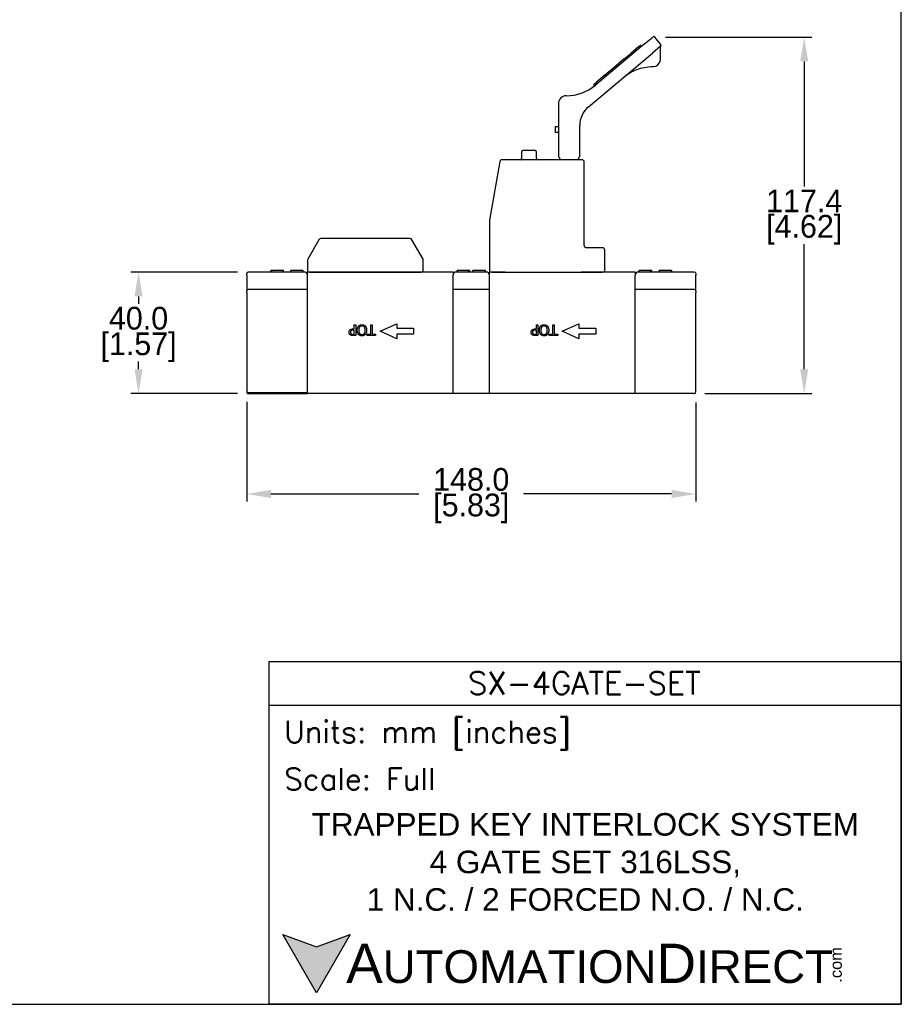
# Model space of a CAD drawing. Header units: inches. Extents: x 0 to 864, y 0 to 559.
# Tile 4 of 5: x 573 to 864, y 0 to 324. Entities that reach past the tile are written whole.
import ezdxf

# ---------------------------------------------------------------- set-up
doc = ezdxf.new("R2010")
doc.units = ezdxf.units.IN
doc.header["$LTSCALE"] = 10
doc.header["$MEASUREMENT"] = 0
doc.layers.add('DIMENSIONS', color=140, linetype='Continuous')
doc.layers.add('TEXT', color=140, linetype='Continuous')
doc.styles.add('\\M+2ABAC\\M+2A6A11', font='txt')
doc.styles.add('ROMANS', font='romans.shx')
doc.dimstyles.get("Standard").update_dxf_attribs({"dimtxt": 7.5, "dimasz": 8, "dimexe": 2.5, "dimexo": 3.5, "dimgap": 1, "dimtad": 0, "dimtih": 1, "dimtoh": 1, "dimdec": 1, "dimzin": 0, "dimdsep": 46, "dimtxsty": 'Standard', "dimcen": 0, "dimadec": 0, "dimazin": 0, "dimtfac": 1, "dimtdec": 1, "dimtofl": 0, "dimtmove": 0, "dimatfit": 3, "dimfxl": 0, "dimtolj": 1, "dimtzin": 0, "dimarcsym": 0})

# ---------------------------------------------------------------- blocks, each defined once
blk = doc.blocks.new('*D23')
at = {"layer": 'DEFPOINTS', "color": 0}
for p in [(782.37, 318.64), (795.39, 201.25), (831.6, 201.25)]:
    blk.add_point(p, dxfattribs=at)
at = {"layer": 'DIMENSIONS', "color": 0, "lineweight": -2}
for p, q in [((785.87, 318.64), (834.1, 318.64)), ((831.6, 310.64), (831.6, 269.45)), ((831.6, 209.25), (831.6, 250.45)), ((798.89, 201.25), (834.1, 201.25))]:
    blk.add_line(p, q, dxfattribs=at)
at = {"layer": 'DIMENSIONS', "color": 0}
for points in [[(830.27, 310.64), (832.94, 310.64), (831.6, 318.64)], [(830.27, 209.25), (832.94, 209.25), (831.6, 201.25)]]:
    blk.add_solid(points, dxfattribs=at)
at = {"layer": 'DIMENSIONS', "color": 0, "char_height": 7.5, "attachment_point": 5}
for s, insert in [('\\A1;117.4', (831.6, 264.7)), ('\\A1;[4.62]', (831.6, 255.2))]:
    blk.add_mtext(s, dxfattribs=dict(at, insert=insert))
blk = doc.blocks.new('*D24')
at = {"layer": 'DEFPOINTS', "color": 0}
for p in [(648.39, 241.25), (612.25, 201.25), (648.39, 201.25)]:
    blk.add_point(p, dxfattribs=at)
at = {"layer": 'DIMENSIONS', "color": 0, "lineweight": -2}
for p, q in [((644.89, 241.25), (609.75, 241.25)), ((612.25, 233.25), (612.25, 230.75)), ((612.25, 209.25), (612.25, 211.75)), ((644.89, 201.25), (609.75, 201.25))]:
    blk.add_line(p, q, dxfattribs=at)
at = {"layer": 'DIMENSIONS', "color": 0}
for points in [[(610.91, 233.25), (613.58, 233.25), (612.25, 241.25)], [(610.91, 209.25), (613.58, 209.25), (612.25, 201.25)]]:
    blk.add_solid(points, dxfattribs=at)
at = {"layer": 'DIMENSIONS', "color": 0, "char_height": 7.5, "attachment_point": 5}
for s, insert in [('\\A1;40.0', (612.25, 226)), ('\\A1;[1.57]', (612.25, 216.5))]:
    blk.add_mtext(s, dxfattribs=dict(at, insert=insert))
blk = doc.blocks.new('*D20')
at = {"layer": 'DEFPOINTS', "color": 0}
for p in [(647.89, 202.05), (795.89, 201.76), (795.89, 168.14)]:
    blk.add_point(p, dxfattribs=at)
at = {"layer": 'DIMENSIONS', "color": 0, "lineweight": -2}
for p, q in [((647.89, 198.55), (647.89, 165.64)), ((795.89, 198.26), (795.89, 165.64)), ((655.89, 168.14), (704.64, 168.14)), ((787.89, 168.14), (739.14, 168.14))]:
    blk.add_line(p, q, dxfattribs=at)
at = {"layer": 'DIMENSIONS', "color": 0}
for points in [[(655.89, 169.48), (655.89, 166.81), (647.89, 168.14)], [(787.89, 169.48), (787.89, 166.81), (795.89, 168.14)]]:
    blk.add_solid(points, dxfattribs=at)
at = {"layer": 'DIMENSIONS', "color": 0, "char_height": 7.5, "attachment_point": 5}
for s, insert in [('\\A1;148.0', (721.89, 172.89)), ('\\A1;[5.83]', (721.89, 163.39))]:
    blk.add_mtext(s, dxfattribs=dict(at, insert=insert))

msp = doc.modelspace()

# ---------------------------------------------------------------- hatches: boundary and pattern name
at = {"layer": 'TEXT'}
msp.add_hatch(color=256, dxfattribs=at).paths.add_polyline_path([(681.96, 23.02), (670.87, 18.98), (659.78, 23.02), (670.87, 3.82)])

# ---------------------------------------------------------------- linework, layer by layer
for p, q in [((778.99, 316.45), (781.67, 318.7)), ((784.3, 316.34), (782.37, 318.64)), ((778.99, 316.45), (762.78, 302.85)), ((777.14, 315.55), (774.46, 313.3)), ((777.14, 315.55), (777.52, 315.87)), ((777.96, 315.59), (777.73, 315.85)), ((784.24, 315.64), (781.56, 313.39)), ((784.24, 311.46), (784.24, 315.45)), ((760.5, 295.71), (781.56, 313.39)), ((772.33, 311.52), (768.06, 307.93)), ((772.33, 311.52), (774.46, 313.3)), ((774.89, 313.02), (774.67, 313.28)), ((766, 306.21), (763.04, 303.73)), ((766.21, 305.73), (765.98, 306)), ((766, 306.21), (766.72, 306.81)), ((768.06, 307.93), (766.72, 306.81)), ((768.42, 307.58), (768.2, 307.85)), ((762.54, 302.65), (762.32, 302.92)), ((762.34, 303.13), (763.04, 303.73)), ((750.64, 296.84), (750.64, 279.56)), ((749.64, 287.25), (749.64, 289.25)), ((749.64, 289.25), (750.64, 289.25)), ((757.64, 279.56), (757.64, 289.59)), ((750.64, 287.25), (749.64, 287.25)), ((738.42, 280.81), (738.42, 278.71)), ((742.97, 281.26), (738.87, 281.26)), ((743.42, 278.71), (743.42, 280.81)), ((750.64, 279.56), (750.64, 279.47)), ((750.71, 279.22), (751.26, 278.26)), ((757.02, 278.26), (757.57, 279.22)), ((757.64, 279.47), (757.64, 279.56)), ((731.31, 277.64), (727.9, 258.33)), ((758.39, 278.26), (732.05, 278.26)), ((759.14, 250.01), (759.14, 277.51)), ((727.89, 258.2), (727.89, 241.26)), ((671.67, 251.89), (667.99, 245.51)), ((701.66, 252.26), (672.32, 252.26)), ((705.99, 245.51), (702.31, 251.89)), ((765.14, 249.26), (759.89, 249.26)), ((765.89, 241.26), (765.89, 248.51)), ((667.89, 245.13), (667.89, 241.26)), ((706.09, 241.26), (706.09, 245.13)), ((647.89, 240.25), (647.89, 240.75)), ((647.89, 240.25), (647.89, 235.05)), ((656.04, 241.25), (648.39, 241.25)), ((655.81, 241.25), (655.81, 241.75)), ((655.89, 241.25), (655.89, 241.75)), ((660.19, 241.25), (656.04, 241.25)), ((656.21, 241.25), (656.21, 241.75)), ((659.89, 241.25), (659.89, 241.75)), ((659.97, 241.25), (659.97, 241.75)), ((661.89, 241.25), (660.19, 241.25)), ((666.04, 241.25), (661.89, 241.25)), ((662.39, 241.25), (662.39, 241.75)), ((662.46, 241.25), (662.46, 241.75)), ((666.46, 241.75), (662.46, 241.75)), ((666.89, 241.25), (666.04, 241.25)), ((666.46, 241.25), (666.46, 241.75)), ((666.53, 241.25), (666.53, 241.75)), ((668.64, 241.26), (667.89, 241.26)), ((667.89, 201.25), (667.89, 241.25)), ((668.64, 241.26), (705.34, 241.26)), ((678.34, 241.25), (678.34, 241.26)), ((698.64, 241.25), (698.64, 241.26)), ((706.09, 241.26), (705.34, 241.26)), ((715.89, 241.25), (713.29, 241.25)), ((715.89, 241.25), (715.89, 240.25)), ((715.89, 201.25), (715.89, 240.25)), ((717.74, 241.25), (716.89, 241.25)), ((717.25, 241.25), (717.25, 241.75)), ((717.32, 241.25), (717.32, 241.75)), ((726.04, 241.25), (717.74, 241.25)), ((720.98, 241.25), (720.98, 241.75)), ((721.32, 241.25), (721.32, 241.75)), ((721.39, 241.25), (721.39, 241.75)), ((722.39, 241.25), (722.39, 241.75)), ((722.46, 241.25), (722.46, 241.75)), ((726.46, 241.75), (722.46, 241.75)), ((726.89, 241.25), (726.04, 241.25)), ((726.46, 241.25), (726.46, 241.75)), ((726.53, 241.25), (726.53, 241.75)), ((728.64, 241.26), (727.89, 241.26)), ((727.89, 201.25), (727.89, 241.25)), ((728.64, 241.26), (733.05, 241.26)), ((729.39, 241.25), (729.39, 241.26)), ((732.05, 241.25), (732.05, 241.26)), ((733.05, 241.25), (733.01, 241.25)), ((733.05, 241.25), (758.14, 241.25)), ((758.14, 241.26), (765.14, 241.26)), ((758.27, 241.25), (758.14, 241.25)), ((759.14, 241.25), (759.14, 241.26)), ((765.89, 241.26), (765.14, 241.26)), ((775.89, 241.25), (773.29, 241.25)), ((775.89, 241.25), (775.89, 240.25)), ((775.89, 201.25), (775.89, 240.25)), ((777.74, 241.25), (776.89, 241.25)), ((777.25, 241.25), (777.25, 241.75)), ((777.32, 241.25), (777.32, 241.75)), ((781.89, 241.25), (777.74, 241.25)), ((780.98, 241.25), (780.98, 241.75)), ((781.32, 241.25), (781.32, 241.75)), ((781.39, 241.25), (781.39, 241.75)), ((783.59, 241.25), (781.89, 241.25)), ((787.74, 241.25), (783.59, 241.25)), ((783.81, 241.25), (783.81, 241.75)), ((787.89, 241.75), (783.89, 241.75)), ((783.89, 241.25), (783.89, 241.75)), ((795.39, 241.25), (787.74, 241.25)), ((787.89, 241.25), (787.89, 241.75)), ((787.97, 241.25), (787.97, 241.75)), ((795.89, 240.75), (795.89, 240.25)), ((795.89, 235.05), (795.89, 240.25)), ((647.89, 234.55), (647.89, 235.05)), ((647.89, 234.55), (647.89, 202.05)), ((667.89, 235.55), (648.39, 235.55)), ((727.89, 235.55), (715.89, 235.55)), ((795.39, 235.55), (775.89, 235.55)), ((795.89, 235.05), (795.89, 234.55)), ((795.89, 201.76), (795.89, 234.55)), ((691.89, 221.75), (697.39, 224.25)), ((697.39, 224.25), (697.39, 222.75)), ((751.89, 221.75), (757.39, 224.25)), ((757.39, 224.25), (757.39, 222.75)), ((697.39, 219.25), (691.89, 221.75)), ((697.39, 222.75), (702.89, 222.75)), ((697.39, 220.75), (697.39, 219.25)), ((702.89, 220.75), (697.39, 220.75)), ((702.89, 222.75), (702.89, 220.75)), ((757.39, 219.25), (751.89, 221.75)), ((757.39, 222.75), (762.89, 222.75)), ((757.39, 220.75), (757.39, 219.25)), ((762.89, 220.75), (757.39, 220.75)), ((762.89, 222.75), (762.89, 220.75)), ((647.89, 202.05), (647.89, 202.02)), ((647.89, 202.02), (647.89, 202.01)), ((647.89, 202.01), (647.89, 201.8)), ((647.89, 201.8), (647.89, 201.78)), ((647.89, 201.78), (647.89, 201.76)), ((648.39, 201.55), (667.89, 201.55)), ((648.39, 201.25), (667.89, 201.25)), ((667.89, 201.25), (667.89, 201.55)), ((667.89, 201.55), (667.89, 201.55)), ((795.39, 201.25), (667.89, 201.25))]:
    msp.add_line(p, q)
for centre, radius, start, end in [((781.99, 318.32), 0.5, 40, 130), ((777.62, 315.76), 0.15, 40, 130), ((783.92, 316.02), 0.5, 310, 40), ((784.74, 315.45), 0.5, 145.2246, 180), ((774.55, 313.19), 0.15, 40, 130), ((781.74, 311.46), 2.5, 274.2482, 345.7518), ((766.1, 306.09), 0.15, 130, 220), ((753.14, 314.34), 15, 270, 310), ((762.43, 303.02), 0.15, 130, 220), ((753.14, 296.84), 2.5, 90, 180), ((765.64, 289.59), 8, 130, 180), ((738.87, 280.81), 0.45, 90, 180), ((742.97, 280.81), 0.45, 0, 90), ((751.14, 279.47), 0.5, 180, 210), ((757.14, 279.47), 0.5, 330, 0), ((732.05, 277.51), 0.75, 90, 170), ((737.97, 278.71), 0.45, 270, 0), ((743.87, 278.71), 0.45, 180, 270), ((758.39, 277.51), 0.75, 0, 90), ((728.64, 258.2), 0.75, 170, 180), ((672.32, 251.51), 0.75, 90, 150), ((701.66, 251.51), 0.75, 30, 90), ((759.89, 250.01), 0.75, 180, 270), ((765.14, 248.51), 0.75, 0, 90), ((668.64, 245.13), 0.75, 150, 180), ((705.34, 245.13), 0.75, 0, 30), ((648.39, 240.75), 0.5, 90, 180), ((666.89, 240.25), 1, 0, 90), ((716.89, 240.25), 1, 90, 180), ((726.89, 240.25), 1, 0, 90), ((776.89, 240.25), 1, 90, 180), ((795.39, 240.75), 0.5, 0, 90), ((648.39, 235.05), 0.5, 90, 180), ((795.39, 235.05), 0.5, 0, 90)]:
    msp.add_arc(centre, radius, start, end)
for centre, major_axis, ratio, start_param, end_param in [((768.15, 307.82), (0.096, -0.115), 0.366025, 1.570796, 3.141593), ((648.39, 202.05), (-0.5, 0), 0.992528, 0, 1.570796), ((648.39, 201.76), (0, 0.504), 0.992528, 1.570796, 3.141593), ((795.39, 201.76), (0, 0.504), 0.992528, 3.141593, 4.712389)]:
    msp.add_ellipse(centre, major_axis=major_axis, ratio=ratio, start_param=start_param, end_param=end_param)
for points, knots in [([(784.16, 310.84), (784.2, 311), (784.23, 311.17), (784.24, 311.37), (784.24, 311.42), (784.24, 311.46)], [0, 0, 0, 0, 0.00984526, 0.00984526, 0.01234465, 0.01234465, 0.01234465, 0.01234465]), ([(772.11, 305.46), (772.75, 305.99), (773.43, 306.47), (774.88, 307.32), (775.65, 307.69), (776.47, 308), (777.26, 308.3), (778.1, 308.54), (779.86, 308.87), (780.8, 308.96), (781.74, 308.96)], [0, 0, 0, 0, 0.313575, 0.313575, 0.629043, 0.629043, 0.629043, 0.937891, 0.937891, 1.256443, 1.256443, 1.256443, 1.256443]), ([(713.29, 241.25), (712.39, 241.25), (711.49, 241.25), (709.58, 241.25), (708.56, 241.25), (707.04, 241.25), (706.53, 241.25), (705.51, 241.25), (705, 241.25), (702.46, 241.25), (700.43, 241.25), (696.36, 241.25), (694.33, 241.25), (690.26, 241.25), (688.23, 241.25), (684.16, 241.25), (682.13, 241.25), (678.06, 241.25), (676.02, 241.25), (671.96, 241.25), (669.92, 241.25), (667.89, 241.25)], [0.16, 0.16, 0.16, 0.16, 0.429563, 0.429563, 0.734594, 0.734594, 0.887109, 0.887109, 1.039625, 1.039625, 1.649687, 1.649687, 2.25975, 2.25975, 2.869812, 2.869812, 3.479875, 3.479875, 4.089937, 4.089937, 4.7, 4.7, 4.7, 4.7]), ([(773.29, 241.25), (772.39, 241.25), (771.49, 241.25), (769.58, 241.25), (768.56, 241.25), (767.04, 241.25), (766.53, 241.25), (765.51, 241.25), (765, 241.25), (762.46, 241.25), (760.43, 241.25), (758.35, 241.25), (758.31, 241.25), (758.27, 241.25)], [0.16, 0.16, 0.16, 0.16, 0.429563, 0.429563, 0.734594, 0.734594, 0.887109, 0.887109, 1.039625, 1.039625, 1.649687, 1.649687, 1.661621, 1.661621, 1.661621, 1.661621])]:
    msp.add_open_spline(points, degree=3, knots=knots)
for points, degree in [([(781.74, 308.96), (781.8, 308.96), (781.86, 308.96), (781.93, 308.96)], 3), ([(655.89, 241.75), (655.84, 241.75), (655.81, 241.75)], 2), ([(656.21, 241.75), (656.02, 241.75), (655.94, 241.75), (655.89, 241.75)], 2), ([(657.89, 241.75), (657.34, 241.75), (656.46, 241.75), (656.21, 241.75)], 2), ([(659.57, 241.75), (659.32, 241.75), (658.47, 241.75), (657.89, 241.75)], 2), ([(659.89, 241.75), (659.82, 241.75), (659.72, 241.75), (659.57, 241.75)], 2), ([(659.97, 241.75), (659.94, 241.75), (659.89, 241.75)], 2), ([(662.46, 241.75), (662.42, 241.75), (662.39, 241.75)], 2), ([(666.53, 241.75), (666.5, 241.75), (666.46, 241.75)], 2), ([(717.32, 241.75), (717.28, 241.75), (717.25, 241.75)], 2), ([(719.34, 241.75), (718.89, 241.75), (718.18, 241.75), (717.72, 241.75), (717.46, 241.75), (717.38, 241.75), (717.32, 241.75)], 2), ([(720.98, 241.75), (720.71, 241.75), (719.88, 241.75), (719.34, 241.75)], 2), ([(721.26, 241.75), (721.18, 241.75), (720.98, 241.75)], 2), ([(721.32, 241.75), (721.3, 241.75), (721.26, 241.75)], 2), ([(721.39, 241.75), (721.36, 241.75), (721.32, 241.75)], 2), ([(722.46, 241.75), (722.42, 241.75), (722.39, 241.75)], 2), ([(726.53, 241.75), (726.5, 241.75), (726.46, 241.75)], 2), ([(733.01, 241.25), (731.31, 241.25), (729.6, 241.25), (727.89, 241.25)], 3), ([(777.32, 241.75), (777.28, 241.75), (777.25, 241.75)], 2), ([(779.34, 241.75), (778.89, 241.75), (778.18, 241.75), (777.72, 241.75), (777.46, 241.75), (777.38, 241.75), (777.32, 241.75)], 2), ([(780.98, 241.75), (780.71, 241.75), (779.88, 241.75), (779.34, 241.75)], 2), ([(781.26, 241.75), (781.18, 241.75), (780.98, 241.75)], 2), ([(781.32, 241.75), (781.3, 241.75), (781.26, 241.75)], 2), ([(781.39, 241.75), (781.36, 241.75), (781.32, 241.75)], 2), ([(783.89, 241.75), (783.84, 241.75), (783.81, 241.75)], 2), ([(787.97, 241.75), (787.94, 241.75), (787.89, 241.75)], 2)]:
    msp.add_open_spline(points, degree=degree)
at = {"layer": 'DEFPOINTS'}
msp.add_lwpolyline([(0, 0), (863.6, 0), (863.6, 558.8), (0, 558.8)], close=True, dxfattribs=at)
at = {"layer": 'TEXT'}
for p, q in [((682.96, 222.52), (683.35, 222.52)), ((682.97, 220.73), (683.35, 220.73)), ((683.35, 222.12), (683.04, 222.12)), ((683.35, 223.83), (683.82, 223.83)), ((683.35, 222.52), (683.35, 223.83)), ((683.35, 220.73), (683.35, 222.12)), ((683.82, 223.83), (683.82, 220.33)), ((687.58, 220.74), (688.75, 220.74)), ((687.58, 220.33), (687.58, 220.74)), ((688.75, 223.83), (689.22, 223.83)), ((688.75, 220.74), (688.75, 223.83)), ((689.22, 223.83), (689.22, 220.74)), ((689.22, 220.74), (690.39, 220.74)), ((690.39, 220.74), (690.39, 220.33)), ((742.96, 222.52), (743.35, 222.52)), ((742.97, 220.73), (743.35, 220.73)), ((743.35, 222.12), (743.04, 222.12)), ((743.35, 223.83), (743.82, 223.83)), ((743.35, 222.52), (743.35, 223.83)), ((743.35, 220.73), (743.35, 222.12)), ((743.82, 223.83), (743.82, 220.33)), ((747.58, 220.74), (748.75, 220.74)), ((747.58, 220.33), (747.58, 220.74)), ((748.75, 223.83), (749.22, 223.83)), ((748.75, 220.74), (748.75, 223.83)), ((749.22, 223.83), (749.22, 220.74)), ((749.22, 220.74), (750.39, 220.74)), ((750.39, 220.74), (750.39, 220.33)), ((683.82, 220.33), (682.94, 220.33)), ((690.39, 220.33), (687.58, 220.33)), ((743.82, 220.33), (742.94, 220.33)), ((750.39, 220.33), (747.58, 220.33)), ((655.33, 98.56), (863.6, 98.56))]:
    msp.add_line(p, q, dxfattribs=at)
for points in [[(655.33, 0), (655.33, 112.92), (863.6, 112.92), (863.6, 0)], [(681.96, 23.02), (670.87, 3.82), (659.78, 23.02), (670.87, 18.98)]]:
    msp.add_lwpolyline(points, close=True, dxfattribs=at)
for points in [[(684.75, 223.42), (684.96, 223.67), (685.53, 223.9), (685.88, 223.9)], [(685.88, 223.9), (686.23, 223.9), (686.8, 223.66), (687.01, 223.42)], [(744.75, 223.42), (744.96, 223.67), (745.53, 223.9), (745.88, 223.9)], [(745.88, 223.9), (746.23, 223.9), (746.8, 223.66), (747.01, 223.42)], [(681.61, 221.38), (681.61, 221.61), (681.77, 222.02), (681.91, 222.16)], [(682.02, 220.54), (681.83, 220.68), (681.61, 221.09), (681.61, 221.38)], [(681.91, 222.16), (682.09, 222.34), (682.59, 222.52), (682.96, 222.52)], [(682.29, 221.91), (682.19, 221.81), (682.09, 221.56), (682.09, 221.4)], [(682.09, 221.4), (682.09, 221.21), (682.22, 220.95), (682.34, 220.86)], [(683.04, 222.12), (682.75, 222.12), (682.4, 222.03), (682.29, 221.91)], [(682.34, 220.86), (682.45, 220.79), (682.75, 220.73), (682.97, 220.73)], [(684.33, 222.08), (684.33, 222.5), (684.54, 223.19), (684.75, 223.42)], [(684.75, 220.73), (684.55, 220.96), (684.33, 221.64), (684.33, 222.08)], [(685.88, 220.25), (685.52, 220.25), (684.95, 220.5), (684.75, 220.73)], [(685.88, 223.5), (685.39, 223.5), (684.81, 222.77), (684.81, 222.08)], [(684.81, 222.08), (684.81, 221.73), (684.96, 221.19), (685.1, 221.02)], [(685.1, 221.02), (685.24, 220.84), (685.63, 220.66), (685.88, 220.66)], [(686.94, 222.08), (686.94, 222.77), (686.36, 223.5), (685.88, 223.5)], [(685.88, 220.66), (686.13, 220.66), (686.51, 220.83), (686.65, 221.02)], [(687, 220.73), (686.8, 220.49), (686.23, 220.25), (685.88, 220.25)], [(686.65, 221.02), (686.79, 221.2), (686.94, 221.74), (686.94, 222.08)], [(687.42, 222.08), (687.42, 221.64), (687.21, 220.97), (687, 220.73)], [(687.01, 223.42), (687.21, 223.19), (687.42, 222.51), (687.42, 222.08)], [(741.61, 221.38), (741.61, 221.61), (741.77, 222.02), (741.91, 222.16)], [(742.02, 220.54), (741.83, 220.68), (741.61, 221.09), (741.61, 221.38)], [(741.91, 222.16), (742.09, 222.34), (742.59, 222.52), (742.96, 222.52)], [(742.29, 221.91), (742.19, 221.81), (742.09, 221.56), (742.09, 221.4)], [(742.09, 221.4), (742.09, 221.21), (742.22, 220.95), (742.34, 220.86)], [(743.04, 222.12), (742.75, 222.12), (742.4, 222.03), (742.29, 221.91)], [(742.34, 220.86), (742.45, 220.79), (742.75, 220.73), (742.97, 220.73)], [(744.33, 222.08), (744.33, 222.5), (744.54, 223.19), (744.75, 223.42)], [(744.75, 220.73), (744.55, 220.96), (744.33, 221.64), (744.33, 222.08)], [(745.88, 220.25), (745.52, 220.25), (744.95, 220.5), (744.75, 220.73)], [(745.88, 223.5), (745.39, 223.5), (744.81, 222.77), (744.81, 222.08)], [(744.81, 222.08), (744.81, 221.73), (744.96, 221.19), (745.1, 221.02)], [(745.1, 221.02), (745.24, 220.84), (745.63, 220.66), (745.88, 220.66)], [(746.94, 222.08), (746.94, 222.77), (746.36, 223.5), (745.88, 223.5)], [(745.88, 220.66), (746.13, 220.66), (746.51, 220.83), (746.65, 221.02)], [(747, 220.73), (746.8, 220.49), (746.23, 220.25), (745.88, 220.25)], [(746.65, 221.02), (746.79, 221.2), (746.94, 221.74), (746.94, 222.08)], [(747.42, 222.08), (747.42, 221.64), (747.21, 220.97), (747, 220.73)], [(747.01, 223.42), (747.21, 223.19), (747.42, 222.51), (747.42, 222.08)], [(682.94, 220.33), (682.63, 220.33), (682.19, 220.43), (682.02, 220.54)], [(742.94, 220.33), (742.63, 220.33), (742.19, 220.43), (742.02, 220.54)]]:
    msp.add_open_spline(points, degree=2, dxfattribs=at)

# ---------------------------------------------------------------- texts
for s, insert, char_height, width, attachment_point, style in [('SX-4GATE-SET', (759.14, 105.84), 7.4245, 139.7542, 5, 'ROMANS'), (' Units: mm [inches]', (655.33, 88.58), 7.1781, 208.2697, 4, 'ROMANS'), (' Scale: Full', (655.33, 74.22), 7.1781, 208.2697, 4, 'ROMANS'), ('{\\fArial|b0|i0|c0|p34;     \\H1.2x;A\\H0.8333x;UTOMATION\\H1.2x;D\\H0.8333x;IRECT}', (659.78, 13.42), 10.7671, 182.3913, 4, '\\M+2ABAC\\M+2A6A11')]:
    msp.add_mtext(s, dxfattribs=dict(at, insert=insert, char_height=char_height, width=width, attachment_point=attachment_point, style=style))
at = {"layer": 'TEXT', "insert": (759.47, 46.86), "char_height": 7.4245, "width": 201.0009, "attachment_point": 5}
msp.add_mtext('{\\fArial|b0|i0|c0|p34;TRAPPED KEY INTERLOCK SYSTEM\\P4 GATE SET 316LSS,\\P1 N.C. / 2 FORCED N.O. / N.C.}', dxfattribs=at)
at = {"layer": 'TEXT', "insert": (840.11, 7.11), "char_height": 3.8762, "width": 11.4864, "attachment_point": 1, "rotation": 90, "style": '\\M+2ABAC\\M+2A6A11'}
msp.add_mtext('{\\fArial|b0|i0|c0|p34;.com}', dxfattribs=at)

# ---------------------------------------------------------------- dimensions: what is measured, and where the dimension line sits
at = {"layer": 'DIMENSIONS'}
for base, p1, p2, picture, middle in [((831.6, 201.25), (782.37, 318.64), (795.39, 201.25), '*D23', (831.6, 259.95)), ((612.25, 201.25), (648.39, 241.25), (648.39, 201.25), '*D24', (612.25, 221.25))]:
    dim = msp.add_linear_dim(base=base, p1=p1, p2=p2, angle=90, dimstyle='Standard', override={"dimpost": '\\X'}, dxfattribs=at)
    dim.commit()
    dim.dimension.update_dxf_attribs({"geometry": picture, "text_midpoint": middle})
dim = msp.add_linear_dim(base=(795.89, 168.14), p1=(647.89, 202.05), p2=(795.89, 201.76), dimstyle='Standard', override={"dimpost": '\\X'}, dxfattribs=at)
dim.commit()
dim.dimension.update_dxf_attribs({"geometry": '*D20', "text_midpoint": (721.89, 168.14)})

doc.saveas('drawing.dxf')
